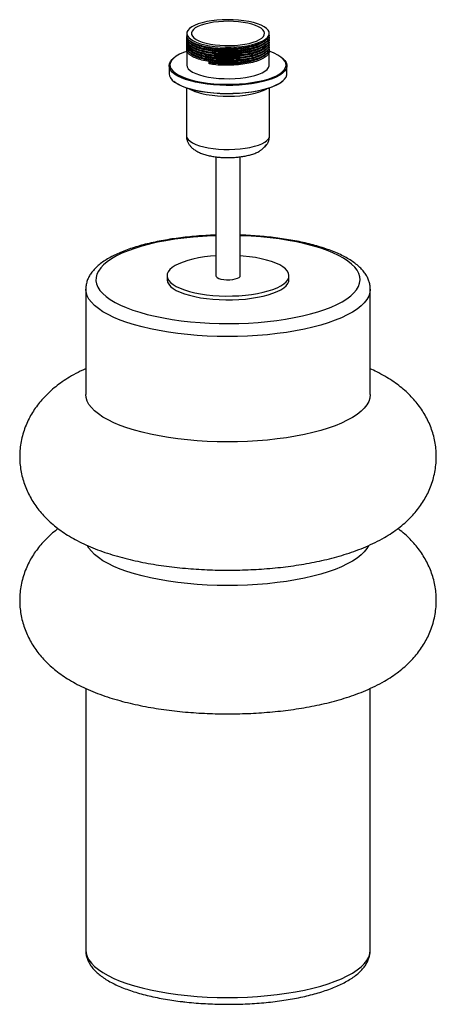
# Paper-space layout '_Dimétrica' of a CAD drawing. Header units: millimetres. Extents: x -103 to 103, y -22 to 463.
import ezdxf

# ---------------------------------------------------------------- set-up
doc = ezdxf.new("R2010")
doc.units = ezdxf.units.MM

psp = doc.layouts.new('_Dimétrica')

# ---------------------------------------------------------------- linework, layer by layer
at = {"color": 7, "linetype": 'Continuous', "lineweight": 25}
for p, q in [((-20.3, 455.81), (-20.3, 454.7)), ((20.3, 455.29), (20.3, 455.81)), ((-20.3, 453.67), (-20.3, 453.52)), ((-20.3, 452.49), (-20.3, 452.34)), ((-20.3, 451.31), (-20.3, 451.16)), ((20.3, 454.11), (20.3, 454.26)), ((20.3, 452.93), (20.3, 453.08)), ((20.3, 451.75), (20.3, 451.9)), ((20.3, 450.57), (20.3, 450.72)), ((-20.3, 450.13), (-20.3, 449.99)), ((-20.3, 448.95), (-20.3, 448.81)), ((-20.3, 447.78), (-20.3, 440.29)), ((20.3, 449.4), (20.3, 449.54)), ((20.3, 448.22), (20.3, 448.37)), ((20.3, 440.29), (20.3, 447.19)), ((-26.73, 443.66), (-27.13, 443.31)), ((-9.27, 441.82), (-8.97, 441.65)), ((-9.27, 440.78), (-9.27, 441.82)), ((-8.97, 441.35), (-9.27, 440.78)), ((-8.97, 441.65), (-8.97, 441.35)), ((27.13, 443.31), (26.73, 443.66)), ((-29, 439.9), (-29, 435.97)), ((29, 435.97), (29, 439.9)), ((-27.13, 432.56), (-26.73, 432.21)), ((26.73, 432.21), (27.13, 432.56)), ((-20.5, 428.94), (-20.5, 405.55)), ((20.5, 405.55), (20.5, 428.94)), ((-6, 395.09), (-6, 336.58)), ((6, 336.58), (6, 395.11)), ((-30, 336.58), (-30, 334.7)), ((30, 334.7), (30, 336.58)), ((-70, 329.98), (-70, 278.15)), ((70, 278.15), (70, 329.98)), ((70, 329.98), (70, 329.92)), ((-70, 133.46), (-70, 4.71)), ((70, 4.71), (70, 133.5))]:
    psp.add_line(p, q, dxfattribs=at)
at = {"color": 7, "linetype": 'Continuous', "lineweight": 25, "flags": 128}
for points in [[(-18.99, 458.2), (-19.78, 457.34), (-20.21, 456.45), (-20.28, 455.54), (-20, 454.64), (-19.35, 453.77), (-18.36, 452.92), (-17.04, 452.13), (-15.42, 451.41), (-13.52, 450.76), (-11.38, 450.21), (-9.04, 449.75), (-6.54, 449.4), (-3.92, 449.17), (-1.23, 449.06), (1.48, 449.06), (4.17, 449.19), (6.78, 449.43), (9.27, 449.79), (11.59, 450.26), (13.71, 450.82), (15.58, 451.47), (17.18, 452.21), (18.47, 453), (19.43, 453.85), (20.04, 454.73), (20.29, 455.63), (20.18, 456.53), (19.72, 457.42), (18.9, 458.28), (17.74, 459.1), (16.27, 459.86), (14.5, 460.54), (12.48, 461.15), (10.24, 461.65), (7.81, 462.06), (5.24, 462.35), (2.58, 462.52), (-0.13, 462.58), (-2.83, 462.51), (-5.49, 462.33), (-8.04, 462.02), (-10.45, 461.61), (-12.68, 461.09), (-14.68, 460.48), (-16.42, 459.79), (-17.86, 459.03), (-18.99, 458.2)], [(-6.36, 450.2), (-3.96, 449.96), (-1.48, 449.83), (1.03, 449.82), (3.53, 449.93), (5.95, 450.15), (8.25, 450.48), (10.4, 450.91), (12.34, 451.44), (14.05, 452.06), (15.48, 452.75), (16.61, 453.49), (17.41, 454.29), (17.88, 455.11), (18, 455.95), (17.76, 456.78), (17.19, 457.59), (16.27, 458.37), (15.05, 459.1), (13.52, 459.77), (11.74, 460.36), (9.73, 460.86), (7.52, 461.26), (5.17, 461.56), (2.72, 461.74), (0.22, 461.81), (-2.29, 461.76), (-4.75, 461.6), (-7.12, 461.32), (-9.35, 460.94), (-11.4, 460.45), (-13.23, 459.88), (-14.8, 459.23), (-16.08, 458.51), (-17.05, 457.73), (-17.69, 456.92), (-17.98, 456.09), (-17.92, 455.26), (-17.52, 454.43), (-16.77, 453.63), (-15.7, 452.87), (-14.32, 452.17), (-12.66, 451.55), (-10.76, 451), (-8.65, 450.55), (-6.36, 450.2)], [(-20.3, 447), (-21.9, 446.41), (-23.82, 445.56), (-25.43, 444.64), (-26.73, 443.66), (-27.7, 442.64), (-28.31, 441.59), (-28.57, 440.53), (-28.47, 439.46), (-28.01, 438.4), (-27.2, 437.37), (-26.05, 436.37), (-24.57, 435.42), (-22.78, 434.54), (-20.7, 433.72), (-18.37, 432.99), (-15.8, 432.35), (-13.03, 431.81), (-10.1, 431.38)], [(-10.1, 431.38), (-7.05, 431.06), (-3.9, 430.85), (-0.71, 430.77), (2.5, 430.8), (5.67, 430.95), (8.77, 431.22), (11.76, 431.61), (14.6, 432.1), (17.26, 432.7), (19.7, 433.39), (21.9, 434.17), (23.82, 435.03), (25.43, 435.95), (26.73, 436.92), (27.7, 437.94), (28.31, 438.99), (28.57, 440.06), (28.47, 441.12), (28.01, 442.18), (27.2, 443.21), (26.05, 444.21), (24.57, 445.16), (22.78, 446.05), (20.7, 446.86), (20.3, 447)], [(-10.25, 430.85), (-13.18, 431.28), (-15.94, 431.82), (-18.51, 432.45), (-20.85, 433.18), (-22.94, 433.98), (-24.75, 434.86), (-26.26, 435.8), (-27.46, 436.79), (-28.32, 437.81), (-28.83, 438.86), (-29, 439.93), (-28.81, 440.99), (-28.28, 442.04), (-27.4, 443.06), (-27.13, 443.31)], [(27.13, 443.31), (27.93, 442.5), (28.62, 441.46), (28.96, 440.4), (28.95, 439.33), (28.59, 438.28), (27.88, 437.24), (26.83, 436.23), (25.46, 435.27), (23.78, 434.36), (21.81, 433.52), (19.57, 432.76), (17.1, 432.09), (14.42, 431.51), (11.57, 431.03), (8.57, 430.66), (5.47, 430.4), (2.3, 430.26), (-0.89, 430.23), (-4.07, 430.32), (-7.21, 430.53), (-10.25, 430.85)], [(-20.3, 440.29), (-20.3, 440.25), (-20.1, 439.35), (-19.54, 438.46), (-18.64, 437.61), (-17.4, 436.81), (-15.85, 436.06), (-14.02, 435.4), (-11.94, 434.82), (-9.64, 434.34), (-7.18, 433.96)], [(-7.18, 433.96), (-4.58, 433.7), (-1.91, 433.56), (0.81, 433.53), (3.5, 433.63), (6.14, 433.84), (8.66, 434.17), (11.03, 434.61), (13.2, 435.15), (15.14, 435.78), (16.81, 436.5), (18.18, 437.28), (19.22, 438.11), (19.92, 438.99), (20.26, 439.88), (20.3, 440.29)], [(-29, 435.97), (-28.83, 434.94), (-28.32, 433.89), (-27.46, 432.86), (-26.26, 431.88), (-24.75, 430.94), (-22.94, 430.06), (-20.85, 429.25), (-18.51, 428.53), (-15.94, 427.9), (-13.18, 427.36), (-10.25, 426.93)], [(-10.1, 426.67), (-13.03, 427.1), (-15.8, 427.64), (-18.37, 428.28), (-20.7, 429.01), (-22.78, 429.82), (-24.57, 430.71), (-26.05, 431.66), (-26.73, 432.21)], [(-10.25, 426.93), (-7.21, 426.61), (-4.07, 426.4), (-0.89, 426.31), (2.3, 426.34), (5.47, 426.48), (8.57, 426.74), (11.57, 427.11), (14.42, 427.59), (17.1, 428.17), (19.57, 428.84), (21.81, 429.6), (23.78, 430.44), (25.46, 431.35), (26.83, 432.31), (27.88, 433.31), (28.59, 434.35), (28.95, 435.41), (29, 435.97)], [(26.73, 432.21), (25.43, 431.23), (23.82, 430.31), (21.9, 429.46), (19.7, 428.68), (17.26, 427.98), (14.6, 427.39), (11.76, 426.89), (8.77, 426.51), (5.67, 426.24), (2.5, 426.09), (-0.71, 426.05), (-3.9, 426.14), (-7.05, 426.35), (-10.1, 426.67)], [(-7.87, 425.39), (-5.2, 425.11), (-2.44, 424.95), (0.35, 424.91), (3.13, 424.98), (5.87, 425.17), (8.51, 425.47), (11.02, 425.88), (13.36, 426.39), (15.48, 427), (17.36, 427.69), (18.97, 428.45), (18.98, 428.46)], [(-6, 346.38), (-8.54, 346.17), (-11.6, 345.81), (-14.52, 345.33), (-17.27, 344.76), (-19.83, 344.09), (-22.14, 343.33), (-24.2, 342.49), (-25.98, 341.59), (-27.45, 340.62), (-28.6, 339.61), (-29.41, 338.56), (-29.88, 337.49), (-30, 336.4), (-29.76, 335.32), (-29.18, 334.26), (-28.25, 333.22), (-27, 332.22), (-25.43, 331.28), (-23.56, 330.39), (-21.41, 329.58), (-19.01, 328.85), (-16.39, 328.21), (-13.58, 327.67), (-10.61, 327.23)], [(-10.61, 327.23), (-7.51, 326.9), (-4.33, 326.69), (-1.09, 326.59), (2.16, 326.61), (5.38, 326.74), (8.54, 327), (11.6, 327.36), (14.52, 327.83), (17.27, 328.41), (19.83, 329.08), (22.14, 329.84), (24.2, 330.67), (25.98, 331.58), (27.45, 332.55), (28.6, 333.56), (29.41, 334.61), (29.88, 335.68), (30, 336.76), (29.76, 337.84), (29.18, 338.91), (28.25, 339.94), (27, 340.94), (25.43, 341.89), (23.56, 342.78), (21.41, 343.59), (19.01, 344.32), (16.39, 344.96), (13.58, 345.5), (10.61, 345.94), (7.51, 346.26), (6, 346.38)], [(-30, 334.7), (-30, 334.52), (-29.76, 333.44), (-29.18, 332.37), (-28.25, 331.34), (-27, 330.34), (-25.43, 329.39), (-23.56, 328.5), (-21.41, 327.69), (-19.01, 326.96), (-16.39, 326.32), (-13.58, 325.78), (-10.61, 325.34)], [(-10.61, 325.34), (-7.51, 325.02), (-4.33, 324.8), (-1.09, 324.7), (2.16, 324.72), (5.38, 324.86), (8.54, 325.11), (11.6, 325.47), (14.52, 325.95), (17.27, 326.52), (19.83, 327.19), (22.14, 327.95), (24.2, 328.79), (25.98, 329.69), (27.45, 330.66), (28.6, 331.67), (29.41, 332.72), (29.88, 333.79), (30, 334.7)], [(-6, 336.58), (-5.88, 336.18), (-5.39, 335.7), (-4.56, 335.28), (-3.45, 334.95), (-2.12, 334.71)], [(-2.12, 334.71), (-0.66, 334.59), (0.84, 334.6), (2.3, 334.74), (3.6, 334.98), (4.68, 335.33), (5.47, 335.76), (5.91, 336.24), (6, 336.58)], [(70, 278.15), (70, 278.05), (69.8, 276.38), (69.24, 274.73), (68.33, 273.09), (67.08, 271.48), (65.48, 269.9), (63.55, 268.36), (61.29, 266.88), (58.72, 265.45), (55.85, 264.08), (52.7, 262.79), (49.28, 261.58), (45.61, 260.45), (41.7, 259.41), (37.59, 258.46), (33.28, 257.62), (28.8, 256.88), (24.18, 256.25), (19.43, 255.73), (14.58, 255.33), (9.66, 255.04), (4.69, 254.87), (-0.31, 254.81), (-5.3, 254.88), (-10.26, 255.07), (-15.18, 255.37), (-20.01, 255.79), (-24.75, 256.32), (-29.36, 256.97), (-33.82, 257.72), (-38.1, 258.57), (-42.19, 259.53), (-46.07, 260.58), (-49.71, 261.72), (-53.1, 262.94), (-56.22, 264.25), (-59.05, 265.62), (-61.58, 267.05), (-63.8, 268.55), (-65.69, 270.09), (-67.25, 271.67), (-68.46, 273.29), (-69.33, 274.93), (-69.84, 276.58), (-70, 278.15)], [(69.11, 203.72), (68.33, 202.38), (67.08, 200.77), (65.48, 199.19), (63.55, 197.65), (61.29, 196.17), (58.72, 194.74), (55.85, 193.37), (52.7, 192.08), (49.28, 190.87), (45.61, 189.74), (41.7, 188.7), (37.59, 187.75), (33.28, 186.91), (28.8, 186.17), (24.18, 185.54), (19.43, 185.02), (14.58, 184.62), (9.66, 184.33), (4.69, 184.16), (-0.31, 184.1), (-5.3, 184.17), (-10.26, 184.36), (-15.18, 184.66), (-20.01, 185.08), (-24.75, 185.61), (-29.36, 186.25), (-33.82, 187.01), (-38.1, 187.86), (-42.19, 188.82), (-46.07, 189.87), (-49.71, 191.01), (-53.1, 192.23), (-56.22, 193.54), (-59.05, 194.91), (-61.58, 196.34), (-63.8, 197.84), (-65.69, 199.38), (-67.25, 200.96), (-68.46, 202.58), (-69.1, 203.71)]]:
    psp.add_lwpolyline(points, dxfattribs=at)
at = {"color": 8, "linetype": 'Continuous', "lineweight": 25, "flags": 128}
for points in [[(-20.5, 405.55), (-20.49, 405.34), (-20.23, 404.45), (-19.63, 403.57), (-18.68, 402.74), (-17.42, 401.95), (-15.86, 401.22), (-14.03, 400.57), (-11.96, 400), (-9.69, 399.53), (-7.25, 399.16)], [(-7.25, 399.16), (-4.68, 398.9), (-2.04, 398.75), (0.64, 398.72), (3.31, 398.81), (5.92, 399.01), (8.43, 399.32), (10.8, 399.74), (12.98, 400.26), (14.94, 400.87), (16.65, 401.56), (18.07, 402.32), (19.18, 403.13), (19.96, 403.99), (20.4, 404.87), (20.5, 405.55)], [(-6, 356.27), (-7.72, 356.21), (-12.47, 355.96), (-17.15, 355.6), (-21.73, 355.12), (-26.19, 354.53), (-30.52, 353.83), (-34.67, 353.02), (-38.64, 352.12), (-42.39, 351.12), (-45.92, 350.03), (-49.19, 348.86), (-52.19, 347.61), (-54.91, 346.29), (-57.33, 344.91), (-59.44, 343.47), (-61.22, 341.98), (-62.66, 340.45), (-63.77, 338.9), (-64.52, 337.32), (-64.93, 335.72), (-64.98, 334.12), (-64.67, 332.52), (-64.01, 330.93), (-63, 329.37), (-61.65, 327.83), (-59.96, 326.33), (-57.95, 324.88), (-55.61, 323.48), (-52.97, 322.14), (-50.05, 320.87), (-46.85, 319.68), (-43.39, 318.57), (-39.7, 317.54), (-35.79, 316.61), (-31.69, 315.78), (-27.41, 315.05), (-22.98, 314.43)], [(-22.98, 314.43), (-18.43, 313.92), (-13.77, 313.52), (-9.05, 313.24), (-4.27, 313.08), (0.54, 313.03), (5.33, 313.1), (10.1, 313.29), (14.82, 313.6), (19.45, 314.02), (23.98, 314.56), (28.38, 315.2), (32.62, 315.96), (36.68, 316.81), (40.54, 317.76), (44.18, 318.81), (47.58, 319.94), (50.72, 321.15), (53.59, 322.43), (56.16, 323.79), (58.42, 325.2), (60.37, 326.66), (61.98, 328.17), (63.26, 329.72), (64.19, 331.29), (64.77, 332.88), (65, 334.48), (64.87, 336.08), (64.39, 337.67), (63.55, 339.25), (62.37, 340.8), (60.85, 342.32), (58.99, 343.79), (56.82, 345.22), (54.33, 346.59), (51.55, 347.9), (48.48, 349.13), (45.15, 350.28), (41.58, 351.35), (37.77, 352.33), (33.76, 353.21), (29.57, 353.99), (25.21, 354.67), (20.72, 355.23), (16.11, 355.69), (11.42, 356.03), (6.66, 356.25), (6, 356.27)], [(-24.75, 308.16), (-29.36, 308.8), (-33.82, 309.55), (-38.1, 310.41), (-42.19, 311.37), (-46.07, 312.42), (-49.71, 313.56), (-53.1, 314.78), (-56.22, 316.08), (-59.05, 317.45), (-61.58, 318.89), (-63.8, 320.38), (-65.69, 321.92), (-67.25, 323.51), (-68.46, 325.12), (-69.33, 326.76), (-69.84, 328.42), (-70, 330.01)], [(70, 329.92), (70, 329.88), (69.8, 328.22), (69.24, 326.56), (68.33, 324.92), (67.08, 323.31), (65.48, 321.73), (63.55, 320.2), (61.29, 318.71), (58.72, 317.28), (55.85, 315.92), (52.7, 314.63), (49.28, 313.41), (45.61, 312.28), (41.7, 311.24), (37.59, 310.3), (33.28, 309.46), (28.8, 308.72), (24.18, 308.09), (19.43, 307.57), (14.58, 307.16), (9.66, 306.87), (4.69, 306.7), (-0.31, 306.65), (-5.3, 306.72), (-10.26, 306.9), (-15.18, 307.2), (-20.01, 307.62), (-24.75, 308.16)], [(-70, 4.71), (-69.84, 3.15), (-69.33, 1.49), (-68.46, -0.15), (-67.25, -1.76), (-65.69, -3.34), (-63.8, -4.89), (-61.58, -6.38), (-59.05, -7.82), (-56.22, -9.19), (-53.1, -10.49), (-49.71, -11.71), (-46.07, -12.85), (-42.19, -13.9), (-38.1, -14.86), (-33.82, -15.72), (-29.36, -16.47), (-24.75, -17.11)], [(-24.75, -17.11), (-20.01, -17.65), (-15.18, -18.06), (-10.26, -18.37), (-5.3, -18.55), (-0.31, -18.62), (4.69, -18.57), (9.66, -18.4), (14.58, -18.11), (19.43, -17.7), (24.18, -17.18), (28.8, -16.55), (33.28, -15.81), (37.59, -14.97), (41.7, -14.03), (45.61, -12.99), (49.28, -11.86), (52.7, -10.64), (55.85, -9.35), (58.72, -7.99), (61.29, -6.56), (63.55, -5.07), (65.48, -3.54), (67.08, -1.96), (68.33, -0.35), (69.24, 1.29), (69.8, 2.95), (70, 4.61), (70, 4.71)]]:
    psp.add_lwpolyline(points, dxfattribs=at)
at = {"color": 7, "linetype": 'Continuous', "lineweight": 25}
psp.add_arc((-5.1, 457.08), 31.81, 244.1252, 265.0107, dxfattribs=at)
for points, knots in [([(20.17, 454.26), (20.2, 454.02), (20.29, 453.28), (19.38, 452.05), (17.54, 450.64), (14.78, 449.4), (11.31, 448.39), (7.29, 447.66), (2.92, 447.24), (-1.62, 447.15), (-6.06, 447.39), (-10.2, 447.95), (-13.85, 448.8), (-16.82, 449.9), (-18.98, 451.18), (-20.16, 452.59), (-20.46, 453.67), (-20.19, 454.25), (-20.14, 454.35)], [0, 0, 0, 0, 0.031015, 0.099076, 0.166459, 0.235348, 0.304163, 0.371446, 0.439658, 0.508726, 0.576948, 0.644226, 0.713036, 0.781929, 0.849319, 0.91737, 0.986431, 1, 1, 1, 1]), ([(20.17, 453.08), (20.2, 452.85), (20.29, 452.1), (19.38, 450.87), (17.54, 449.46), (14.78, 448.22), (11.31, 447.21), (7.29, 446.48), (2.92, 446.06), (-1.62, 445.97), (-6.06, 446.21), (-10.2, 446.77), (-13.85, 447.62), (-16.82, 448.72), (-18.98, 450), (-20.16, 451.41), (-20.46, 452.49), (-20.19, 453.07), (-20.14, 453.17)], [0, 0, 0, 0, 0.031015, 0.099076, 0.166459, 0.235348, 0.304163, 0.371446, 0.439658, 0.508726, 0.576948, 0.644226, 0.713036, 0.781929, 0.849319, 0.91737, 0.986431, 1, 1, 1, 1]), ([(20.17, 451.9), (20.2, 451.67), (20.29, 450.92), (19.38, 449.69), (17.54, 448.28), (14.78, 447.04), (11.31, 446.03), (7.29, 445.3), (2.92, 444.88), (-1.62, 444.79), (-6.06, 445.03), (-10.2, 445.59), (-13.85, 446.44), (-16.82, 447.54), (-18.98, 448.82), (-20.16, 450.23), (-20.46, 451.31), (-20.19, 451.89), (-20.14, 451.99)], [0, 0, 0, 0, 0.031015, 0.099076, 0.166459, 0.235348, 0.304163, 0.371446, 0.439658, 0.508726, 0.576948, 0.644226, 0.713036, 0.781929, 0.849319, 0.91737, 0.986431, 1, 1, 1, 1]), ([(20.17, 450.72), (20.2, 450.49), (20.29, 449.74), (19.38, 448.51), (17.54, 447.1), (14.78, 445.86), (11.31, 444.85), (7.29, 444.12), (2.92, 443.7), (-1.62, 443.61), (-6.06, 443.85), (-10.2, 444.42), (-13.85, 445.26), (-16.82, 446.36), (-18.98, 447.65), (-20.16, 449.05), (-20.46, 450.13), (-20.19, 450.72), (-20.14, 450.81)], [0, 0, 0, 0, 0.031015, 0.099076, 0.166459, 0.235348, 0.304163, 0.371446, 0.439658, 0.508726, 0.576948, 0.644226, 0.713036, 0.781929, 0.849319, 0.91737, 0.986431, 1, 1, 1, 1]), ([(20.17, 455.29), (20.2, 455.06), (20.29, 454.31), (19.38, 453.08), (17.54, 451.67), (14.78, 450.43), (11.31, 449.42), (7.29, 448.69), (2.92, 448.27), (-1.62, 448.18), (-6.06, 448.42), (-10.2, 448.98), (-13.85, 449.83), (-16.83, 450.93), (-18.95, 452.21), (-20.16, 453.49), (-20.19, 454.34), (-20.2, 454.7)], [0, 0, 0, 0, 0.032037, 0.10234, 0.171943, 0.243102, 0.314184, 0.383684, 0.454144, 0.525488, 0.595957, 0.665452, 0.736529, 0.807692, 0.877302, 0.947596, 1, 1, 1, 1]), ([(20.17, 454.11), (20.2, 453.88), (20.29, 453.13), (19.38, 451.9), (17.54, 450.49), (14.78, 449.25), (11.31, 448.24), (7.29, 447.51), (2.92, 447.09), (-1.62, 447), (-6.06, 447.24), (-10.2, 447.8), (-13.85, 448.65), (-16.83, 449.75), (-18.95, 451.03), (-20.16, 452.32), (-20.19, 453.16), (-20.2, 453.52)], [0, 0, 0, 0, 0.032037, 0.10234, 0.171943, 0.243102, 0.314184, 0.383684, 0.454144, 0.525488, 0.595957, 0.665452, 0.736529, 0.807692, 0.877302, 0.947596, 1, 1, 1, 1]), ([(20.17, 452.93), (20.2, 452.7), (20.29, 451.95), (19.38, 450.72), (17.54, 449.31), (14.78, 448.07), (11.31, 447.06), (7.29, 446.33), (2.92, 445.91), (-1.62, 445.82), (-6.06, 446.06), (-10.2, 446.63), (-13.85, 447.47), (-16.83, 448.57), (-18.95, 449.86), (-20.16, 451.14), (-20.19, 451.98), (-20.2, 452.34)], [0, 0, 0, 0, 0.032037, 0.10234, 0.171943, 0.243102, 0.314184, 0.383684, 0.454144, 0.525488, 0.595957, 0.665452, 0.736529, 0.807692, 0.877302, 0.947596, 1, 1, 1, 1]), ([(20.17, 451.75), (20.2, 451.52), (20.29, 450.77), (19.38, 449.54), (17.54, 448.14), (14.78, 446.89), (11.31, 445.88), (7.29, 445.15), (2.92, 444.73), (-1.62, 444.64), (-6.06, 444.89), (-10.2, 445.45), (-13.85, 446.3), (-16.83, 447.39), (-18.95, 448.68), (-20.16, 449.96), (-20.19, 450.8), (-20.2, 451.17)], [0, 0, 0, 0, 0.032037, 0.10234, 0.171943, 0.243102, 0.314184, 0.383684, 0.454144, 0.525488, 0.595957, 0.665452, 0.736529, 0.807692, 0.877302, 0.947596, 1, 1, 1, 1]), ([(18.75, 451.53), (18.71, 451.46), (18.38, 450.91), (16.89, 449.95), (14.31, 448.74), (10.93, 447.77), (7.05, 447.06), (2.82, 446.65), (-1.57, 446.56), (-5.86, 446.8), (-9.86, 447.34), (-13.39, 448.16), (-16.27, 449.22), (-18.31, 450.46), (-19.47, 451.67), (-19.5, 452.47), (-19.52, 452.79)], [0, 0, 0, 0, 0.011276, 0.088229, 0.166901, 0.245489, 0.322328, 0.400228, 0.479105, 0.557016, 0.633849, 0.712431, 0.791108, 0.86807, 0.945785, 1, 1, 1, 1]), ([(18.75, 450.35), (18.71, 450.28), (18.38, 449.73), (16.89, 448.77), (14.31, 447.56), (10.93, 446.59), (7.05, 445.88), (2.82, 445.47), (-1.57, 445.38), (-5.86, 445.62), (-9.86, 446.16), (-13.39, 446.98), (-16.27, 448.04), (-18.31, 449.28), (-19.47, 450.49), (-19.5, 451.29), (-19.52, 451.61)], [0, 0, 0, 0, 0.011276, 0.088229, 0.166901, 0.245489, 0.322328, 0.400228, 0.479105, 0.557016, 0.633849, 0.712431, 0.791108, 0.86807, 0.945785, 1, 1, 1, 1]), ([(18.75, 452.71), (18.71, 452.64), (18.38, 452.09), (16.89, 451.13), (14.31, 449.92), (10.93, 448.94), (7.05, 448.24), (2.82, 447.83), (-1.57, 447.74), (-5.86, 447.98), (-9.85, 448.52), (-13.4, 449.33), (-16.22, 450.4), (-17.97, 451.34), (-18.44, 451.93), (-18.55, 452.07)], [0, 0, 0, 0, 0.012633, 0.098848, 0.186991, 0.275038, 0.361126, 0.448403, 0.536774, 0.624063, 0.710144, 0.798185, 0.886333, 0.972558, 1, 1, 1, 1]), ([(-16.26, 450.77), (-16.17, 450.73), (-15.99, 450.65), (-15.81, 450.57), (-15.72, 450.54)], [0, 0, 0, 0, 0.500001, 1, 1, 1, 1]), ([(15.18, 450.71), (14.86, 450.56), (13.68, 449.99), (10.9, 449.25), (7.06, 448.53), (2.82, 448.13), (-1.56, 448.04), (-5.86, 448.27), (-9.84, 448.82), (-13.24, 449.57), (-14.91, 450.25), (-15.67, 450.55)], [0, 0, 0, 0, 0.0467524, 0.1693453, 0.2892095, 0.4107297, 0.5337737, 0.6553102, 0.7751651, 0.897749, 1, 1, 1, 1]), ([(15.28, 450.69), (15.37, 450.73), (15.54, 450.8), (15.72, 450.88), (15.81, 450.92)], [0, 0, 0, 0, 0.499999, 1, 1, 1, 1]), ([(20.17, 449.54), (20.2, 449.31), (20.29, 448.56), (19.38, 447.33), (17.54, 445.93), (14.78, 444.68), (11.31, 443.67), (7.29, 442.94), (2.92, 442.52), (-1.62, 442.43), (-6.06, 442.68), (-10.2, 443.24), (-13.85, 444.09), (-16.82, 445.18), (-18.98, 446.47), (-20.16, 447.87), (-20.46, 448.96), (-20.19, 449.54), (-20.14, 449.63)], [0, 0, 0, 0, 0.031015, 0.099076, 0.166459, 0.235348, 0.304163, 0.371446, 0.439658, 0.508726, 0.576948, 0.644226, 0.713036, 0.781929, 0.849319, 0.91737, 0.986431, 1, 1, 1, 1]), ([(20.17, 448.36), (20.2, 448.13), (20.29, 447.39), (19.38, 446.15), (17.54, 444.75), (14.78, 443.5), (11.31, 442.49), (7.29, 441.77), (2.92, 441.35), (-1.62, 441.25), (-6.06, 441.5), (-10.2, 442.06), (-13.85, 442.91), (-16.82, 444), (-18.98, 445.29), (-20.16, 446.7), (-20.46, 447.78), (-20.19, 448.36), (-20.14, 448.45)], [0, 0, 0, 0, 0.031015, 0.099076, 0.166459, 0.235348, 0.304163, 0.371446, 0.439658, 0.508726, 0.576948, 0.644226, 0.713036, 0.781929, 0.849319, 0.91737, 0.986431, 1, 1, 1, 1]), ([(20.17, 450.57), (20.2, 450.34), (20.29, 449.6), (19.38, 448.36), (17.54, 446.96), (14.78, 445.71), (11.31, 444.7), (7.29, 443.98), (2.92, 443.55), (-1.62, 443.46), (-6.06, 443.71), (-10.2, 444.27), (-13.85, 445.12), (-16.83, 446.21), (-18.95, 447.5), (-20.16, 448.78), (-20.19, 449.63), (-20.2, 449.99)], [0, 0, 0, 0, 0.032037, 0.10234, 0.171943, 0.243102, 0.314184, 0.383684, 0.454144, 0.525488, 0.595957, 0.665452, 0.736529, 0.807692, 0.877302, 0.947596, 1, 1, 1, 1]), ([(20.17, 449.4), (20.2, 449.16), (20.29, 448.42), (19.38, 447.18), (17.54, 445.78), (14.78, 444.53), (11.31, 443.52), (7.29, 442.8), (2.92, 442.38), (-1.62, 442.28), (-6.06, 442.53), (-10.2, 443.09), (-13.85, 443.94), (-16.83, 445.04), (-18.95, 446.32), (-20.16, 447.6), (-20.19, 448.45), (-20.2, 448.81)], [0, 0, 0, 0, 0.032037, 0.10234, 0.171943, 0.243102, 0.314184, 0.383684, 0.454144, 0.525488, 0.595957, 0.665452, 0.736529, 0.807692, 0.877302, 0.947596, 1, 1, 1, 1]), ([(18.75, 449.17), (18.71, 449.1), (18.38, 448.55), (16.89, 447.59), (14.31, 446.38), (10.93, 445.41), (7.05, 444.7), (2.82, 444.3), (-1.57, 444.21), (-5.86, 444.44), (-9.86, 444.98), (-13.39, 445.8), (-16.27, 446.86), (-18.31, 448.1), (-19.47, 449.32), (-19.5, 450.11), (-19.52, 450.44)], [0, 0, 0, 0, 0.011276, 0.088229, 0.166901, 0.245489, 0.322328, 0.400228, 0.479105, 0.557016, 0.633849, 0.712431, 0.791108, 0.86807, 0.945785, 1, 1, 1, 1]), ([(18.75, 447.99), (18.71, 447.92), (18.38, 447.37), (16.89, 446.42), (14.31, 445.21), (10.93, 444.23), (7.05, 443.53), (2.82, 443.12), (-1.57, 443.03), (-5.86, 443.26), (-9.86, 443.8), (-13.39, 444.62), (-16.27, 445.68), (-18.31, 446.92), (-19.47, 448.14), (-19.5, 448.93), (-19.52, 449.26)], [0, 0, 0, 0, 0.011276, 0.088229, 0.166901, 0.245489, 0.322328, 0.400228, 0.479105, 0.557016, 0.633849, 0.712431, 0.791108, 0.86807, 0.945785, 1, 1, 1, 1]), ([(18.75, 446.82), (18.71, 446.75), (18.38, 446.19), (16.89, 445.24), (14.31, 444.03), (10.93, 443.05), (7.05, 442.35), (2.82, 441.94), (-1.57, 441.85), (-5.86, 442.08), (-9.86, 442.62), (-13.39, 443.44), (-16.27, 444.5), (-18.31, 445.74), (-19.47, 446.96), (-19.5, 447.75), (-19.52, 448.08)], [0, 0, 0, 0, 0.011276, 0.088229, 0.166901, 0.245489, 0.322328, 0.400228, 0.479105, 0.557016, 0.633849, 0.712431, 0.791108, 0.86807, 0.945785, 1, 1, 1, 1]), ([(-16.26, 449.59), (-16.17, 449.55), (-15.99, 449.47), (-15.81, 449.4), (-15.72, 449.36)], [0, 0, 0, 0, 0.500001, 1, 1, 1, 1]), ([(-16.26, 448.41), (-16.17, 448.37), (-15.99, 448.29), (-15.81, 448.22), (-15.72, 448.18)], [0, 0, 0, 0, 0.500001, 1, 1, 1, 1]), ([(-16.26, 447.23), (-16.17, 447.19), (-15.99, 447.12), (-15.81, 447.04), (-15.72, 447)], [0, 0, 0, 0, 0.500001, 1, 1, 1, 1]), ([(-16.26, 446.05), (-16.17, 446.01), (-15.99, 445.94), (-15.81, 445.86), (-15.72, 445.82)], [0, 0, 0, 0, 0.500001, 1, 1, 1, 1]), ([(15.18, 449.53), (14.86, 449.38), (13.68, 448.81), (10.9, 448.07), (7.06, 447.35), (2.82, 446.95), (-1.56, 446.86), (-5.86, 447.09), (-9.84, 447.64), (-13.24, 448.39), (-14.91, 449.07), (-15.67, 449.37)], [0, 0, 0, 0, 0.046752, 0.169345, 0.289209, 0.41073, 0.533774, 0.65531, 0.775165, 0.897749, 1, 1, 1, 1]), ([(15.18, 448.35), (14.86, 448.2), (13.68, 447.63), (10.9, 446.89), (7.06, 446.18), (2.82, 445.77), (-1.56, 445.68), (-5.86, 445.91), (-9.84, 446.46), (-13.24, 447.22), (-14.91, 447.89), (-15.67, 448.19)], [0, 0, 0, 0, 0.0467524, 0.1693453, 0.2892095, 0.4107297, 0.5337737, 0.6553102, 0.7751651, 0.897749, 1, 1, 1, 1]), ([(15.18, 447.18), (14.86, 447.02), (13.68, 446.45), (10.9, 445.71), (7.06, 445), (2.82, 444.59), (-1.56, 444.5), (-5.86, 444.73), (-9.84, 445.28), (-13.24, 446.04), (-14.91, 446.71), (-15.67, 447.02)], [0, 0, 0, 0, 0.046752, 0.169345, 0.289209, 0.41073, 0.533774, 0.65531, 0.775165, 0.897749, 1, 1, 1, 1]), ([(15.18, 446), (14.86, 445.84), (13.68, 445.28), (10.9, 444.53), (7.06, 443.82), (2.82, 443.41), (-1.56, 443.32), (-5.86, 443.56), (-9.84, 444.1), (-13.24, 444.86), (-14.91, 445.53), (-15.67, 445.84)], [0, 0, 0, 0, 0.046752, 0.169345, 0.289209, 0.41073, 0.533774, 0.65531, 0.775165, 0.897749, 1, 1, 1, 1]), ([(20.17, 448.22), (20.2, 447.98), (20.29, 447.24), (19.38, 446.01), (17.54, 444.6), (14.78, 443.36), (11.31, 442.35), (7.29, 441.62), (2.92, 441.2), (-1.61, 441.11), (-5.77, 441.32), (-8.21, 441.67), (-9.27, 441.82)], [0, 0, 0, 0, 0.0492079, 0.1571928, 0.264102, 0.3734002, 0.4825811, 0.5893318, 0.6975572, 0.8071399, 0.9153799, 1, 1, 1, 1]), ([(20.17, 447.19), (20.2, 446.95), (20.29, 446.21), (19.38, 444.97), (17.54, 443.57), (14.78, 442.32), (11.31, 441.31), (7.29, 440.59), (2.92, 440.17), (-1.61, 440.08), (-5.77, 440.29), (-8.21, 440.63), (-9.27, 440.78)], [0, 0, 0, 0, 0.049208, 0.157193, 0.264102, 0.3734, 0.482581, 0.589332, 0.697557, 0.80714, 0.91538, 1, 1, 1, 1]), ([(15.28, 449.51), (15.37, 449.55), (15.54, 449.62), (15.72, 449.7), (15.81, 449.74)], [0, 0, 0, 0, 0.499999, 1, 1, 1, 1]), ([(15.28, 448.33), (15.37, 448.37), (15.54, 448.45), (15.72, 448.52), (15.81, 448.56)], [0, 0, 0, 0, 0.499999, 1, 1, 1, 1]), ([(15.28, 447.15), (15.37, 447.19), (15.54, 447.27), (15.72, 447.34), (15.81, 447.38)], [0, 0, 0, 0, 0.499999, 1, 1, 1, 1]), ([(15.28, 445.97), (15.37, 446.01), (15.54, 446.09), (15.72, 446.17), (15.81, 446.2)], [0, 0, 0, 0, 0.4999992, 1, 1, 1, 1]), ([(-16.26, 444.87), (-16.17, 444.84), (-15.99, 444.76), (-15.81, 444.68), (-15.72, 444.64)], [0, 0, 0, 0, 0.500001, 1, 1, 1, 1]), ([(15.18, 444.82), (14.86, 444.66), (13.68, 444.1), (10.9, 443.35), (7.06, 442.64), (2.82, 442.23), (-1.56, 442.14), (-5.86, 442.38), (-9.84, 442.92), (-13.24, 443.68), (-14.91, 444.35), (-15.67, 444.66)], [0, 0, 0, 0, 0.046752, 0.169345, 0.289209, 0.41073, 0.533774, 0.65531, 0.775165, 0.897749, 1, 1, 1, 1]), ([(18.75, 445.64), (18.71, 445.57), (18.38, 445.02), (16.89, 444.06), (14.31, 442.85), (10.93, 441.87), (7.05, 441.17), (2.82, 440.76), (-1.56, 440.67), (-5.58, 440.88), (-7.93, 441.21), (-8.97, 441.35)], [0, 0, 0, 0, 0.018248, 0.142782, 0.270099, 0.397279, 0.521629, 0.647697, 0.775345, 0.901429, 1, 1, 1, 1]), ([(15.18, 443.64), (14.86, 443.48), (13.68, 442.92), (10.9, 442.17), (7.06, 441.46), (2.82, 441.05), (-1.56, 440.97), (-5.58, 441.17), (-7.93, 441.5), (-8.97, 441.65)], [0, 0, 0, 0, 0.062309, 0.225696, 0.385446, 0.547402, 0.71139, 0.873368, 1, 1, 1, 1]), ([(15.28, 444.8), (15.37, 444.83), (15.54, 444.91), (15.72, 444.99), (15.81, 445.03)], [0, 0, 0, 0, 0.499999, 1, 1, 1, 1]), ([(15.28, 443.62), (15.37, 443.66), (15.54, 443.73), (15.72, 443.81), (15.81, 443.85)], [0, 0, 0, 0, 0.499999, 1, 1, 1, 1]), ([(-20.46, 405.56), (-20.47, 405.3), (-20.49, 404.53), (-20.2, 403.29), (-19.65, 401.93), (-18.86, 400.71), (-17.89, 399.62), (-16.71, 398.64), (-15.27, 397.73), (-13.53, 396.91), (-11.5, 396.2), (-9.27, 395.63), (-7.37, 395.28), (-6.22, 395.12), (-5.88, 395.08)], [0, 0, 0, 0, 0.038244, 0.113598, 0.18707, 0.26089, 0.337554, 0.420209, 0.512754, 0.618207, 0.73288, 0.845176, 0.953304, 1, 1, 1, 1]), ([(18.68, 400.59), (18.87, 400.81), (19.35, 401.4), (19.92, 402.54), (20.4, 403.98), (20.46, 404.99), (20.49, 405.51)], [0, 0, 0, 0, 0.167123, 0.445214, 0.71621, 1, 1, 1, 1]), ([(-5.88, 395.08), (-5.47, 395.03), (-4.28, 394.89), (-2.26, 394.75), (0.17, 394.7), (2.59, 394.76), (4.98, 394.95), (7.3, 395.26), (9.54, 395.69), (11.69, 396.26), (13.73, 396.97), (14.94, 397.62), (15.55, 397.94)], [0, 0, 0, 0, 0.054044, 0.156555, 0.258327, 0.359898, 0.461772, 0.564521, 0.668962, 0.776259, 0.888186, 1, 1, 1, 1]), ([(18.9, 400.95), (18.9, 400.96), (18.92, 401.01), (18.86, 401.04), (18.72, 400.96), (18.51, 400.73), (18.3, 400.47), (18.04, 400.16), (17.7, 399.75), (17.25, 399.27), (16.75, 398.79), (16.21, 398.36), (15.81, 398.07), (15.59, 397.96), (15.55, 397.94)], [0, 0, 0, 0, 0.004122, 0.101504, 0.19994, 0.284844, 0.345227, 0.407217, 0.516504, 0.628604, 0.746795, 0.867522, 0.97643, 1, 1, 1, 1]), ([(17.76, 399.83), (17.86, 399.89), (18.09, 400.02), (18.39, 400.24), (18.67, 400.5), (18.77, 400.66), (18.83, 400.75)], [0, 0, 0, 0, 0.176597, 0.433111, 0.694882, 1, 1, 1, 1]), ([(-6, 356.55), (-6.49, 356.54), (-8.53, 356.49), (-12.08, 356.3), (-16.63, 355.97), (-21.1, 355.53), (-25.48, 354.98), (-29.74, 354.34), (-33.88, 353.59), (-37.88, 352.75), (-41.71, 351.81), (-45.37, 350.77), (-48.84, 349.63), (-52.1, 348.4), (-55.15, 347.07), (-57.98, 345.64), (-60.58, 344.1), (-62.92, 342.44), (-64.97, 340.66), (-66.65, 338.84), (-67.96, 337), (-68.92, 335.2), (-69.59, 333.31), (-69.96, 331.57), (-69.96, 330.45), (-69.96, 330.02)], [0, 0, 0, 0, 0.014721, 0.060873, 0.107048, 0.153261, 0.199526, 0.245861, 0.292286, 0.338825, 0.385505, 0.432361, 0.479436, 0.526777, 0.57444, 0.622481, 0.670935, 0.719762, 0.768673, 0.8169, 0.858252, 0.897491, 0.935048, 0.975018, 1, 1, 1, 1]), ([(69.98, 329.88), (69.99, 329.96), (70.05, 330.69), (69.85, 332.07), (69.39, 333.99), (68.61, 335.85), (67.54, 337.65), (66.17, 339.4), (64.48, 341.12), (62.47, 342.78), (60.14, 344.38), (57.51, 345.9), (54.63, 347.32), (51.51, 348.64), (48.18, 349.86), (44.64, 350.98), (40.93, 352.01), (37.04, 352.94), (33, 353.76), (28.81, 354.49), (24.51, 355.11), (20.1, 355.63), (15.6, 356.05), (11.04, 356.35), (7.83, 356.52), (6.14, 356.55), (6, 356.56)], [0, 0, 0, 0, 0.0043676, 0.042371, 0.0802834, 0.1188302, 0.1587835, 0.2007499, 0.2450097, 0.2913426, 0.3390625, 0.3873636, 0.435585, 0.483497, 0.5310617, 0.5783063, 0.6252775, 0.6720233, 0.7185862, 0.7650023, 0.8113014, 0.8575087, 0.903645, 0.9497282, 0.995774, 1, 1, 1, 1]), ([(-70, 290.81), (-70.51, 290.59), (-72.6, 289.67), (-75.88, 287.93), (-79.78, 285.61), (-83.19, 283.25), (-86.27, 280.8), (-89.05, 278.26), (-91.56, 275.62), (-93.81, 272.88), (-95.81, 270.02), (-97.56, 267.05), (-99.11, 263.86), (-100.43, 260.47), (-101.45, 256.88), (-102.14, 253.26), (-102.5, 249.64), (-102.53, 246.04), (-102.24, 242.49), (-101.65, 239.02), (-100.77, 235.63), (-99.61, 232.35), (-98.2, 229.19), (-96.53, 226.16), (-94.63, 223.26), (-92.49, 220.49), (-90.13, 217.84), (-87.52, 215.31), (-84.64, 212.88), (-81.47, 210.54), (-77.97, 208.29), (-74.12, 206.13), (-69.91, 204.08), (-65.38, 202.17), (-60.64, 200.43), (-55.75, 198.87), (-50.77, 197.5), (-45.73, 196.3), (-40.63, 195.26), (-35.46, 194.36), (-30.25, 193.6), (-24.98, 192.97), (-19.68, 192.46), (-14.33, 192.08), (-8.97, 191.82), (-3.58, 191.68), (1.81, 191.66), (7.19, 191.76), (12.55, 191.98), (17.88, 192.32), (23.17, 192.78), (28.4, 193.36), (33.58, 194.07), (38.7, 194.91), (43.74, 195.88), (48.72, 196.99), (53.62, 198.26), (58.45, 199.71), (63.22, 201.34), (67.92, 203.2), (72.53, 205.32), (76.79, 207.59), (80.62, 209.96), (83.95, 212.34), (86.96, 214.81), (89.67, 217.37), (92.11, 220.03), (94.3, 222.81), (96.25, 225.69), (97.94, 228.69), (99.43, 231.89), (100.67, 235.3), (101.63, 238.9), (102.25, 242.52), (102.53, 246.14), (102.49, 249.73), (102.14, 253.27), (101.48, 256.73), (100.54, 260.09), (99.33, 263.35), (97.86, 266.48), (96.15, 269.48), (94.19, 272.36), (92.01, 275.1), (89.59, 277.72), (86.93, 280.23), (83.99, 282.64), (80.76, 284.96), (77.18, 287.18), (73.59, 289.16), (71.11, 290.31), (70, 290.82)], [0, 0, 0, 0, 0.004757, 0.019643, 0.03253, 0.044668, 0.056085, 0.066887, 0.077193, 0.087112, 0.096732, 0.106123, 0.115342, 0.125421, 0.1353, 0.144993, 0.154536, 0.163962, 0.173302, 0.182579, 0.191825, 0.201074, 0.210366, 0.219745, 0.229264, 0.238986, 0.248988, 0.259364, 0.270224, 0.281688, 0.29387, 0.306829, 0.320501, 0.334641, 0.348863, 0.362879, 0.376606, 0.390049, 0.403244, 0.416234, 0.429059, 0.441753, 0.454345, 0.46686, 0.47932, 0.491744, 0.50415, 0.516555, 0.528972, 0.541416, 0.553906, 0.566462, 0.579106, 0.591864, 0.604767, 0.617853, 0.631165, 0.644754, 0.658677, 0.672976, 0.687649, 0.702553, 0.715266, 0.727226, 0.738486, 0.74916, 0.759365, 0.769205, 0.778765, 0.788111, 0.797295, 0.807323, 0.817159, 0.826818, 0.836333, 0.845738, 0.855063, 0.86433, 0.873574, 0.882829, 0.892135, 0.90154, 0.911096, 0.92087, 0.930944, 0.941413, 0.95239, 0.963998, 0.976343, 0.989466, 1, 1, 1, 1]), ([(-83.59, 212.16), (-84.5, 211.46), (-86.39, 210), (-89.05, 207.55), (-91.56, 204.91), (-93.81, 202.16), (-95.81, 199.31), (-97.56, 196.34), (-99.11, 193.15), (-100.43, 189.76), (-101.45, 186.17), (-102.14, 182.55), (-102.5, 178.93), (-102.53, 175.33), (-102.24, 171.78), (-101.65, 168.3), (-100.77, 164.92), (-99.61, 161.64), (-98.2, 158.48), (-96.53, 155.45), (-94.63, 152.55), (-92.49, 149.77), (-90.13, 147.13), (-87.52, 144.6), (-84.64, 142.17), (-81.47, 139.83), (-77.97, 137.58), (-74.12, 135.42), (-69.91, 133.37), (-65.38, 131.46), (-60.64, 129.72), (-55.75, 128.16), (-50.77, 126.79), (-45.73, 125.59), (-40.63, 124.55), (-35.46, 123.65), (-30.25, 122.89), (-24.98, 122.26), (-19.68, 121.75), (-14.33, 121.37), (-8.97, 121.11), (-3.58, 120.97), (1.81, 120.95), (7.19, 121.05), (12.55, 121.27), (17.88, 121.61), (23.17, 122.07), (28.4, 122.65), (33.58, 123.36), (38.7, 124.2), (43.74, 125.17), (48.72, 126.28), (53.62, 127.55), (58.45, 129), (63.22, 130.63), (67.92, 132.49), (72.53, 134.6), (76.79, 136.88), (80.62, 139.25), (83.95, 141.63), (86.96, 144.1), (89.67, 146.66), (92.11, 149.32), (94.3, 152.1), (96.25, 154.98), (97.94, 157.97), (99.43, 161.18), (100.67, 164.59), (101.63, 168.19), (102.25, 171.81), (102.53, 175.43), (102.49, 179.02), (102.14, 182.55), (101.48, 186.01), (100.54, 189.38), (99.33, 192.63), (97.86, 195.77), (96.15, 198.77), (94.19, 201.65), (92.01, 204.39), (89.59, 207.01), (86.92, 209.51), (84.91, 211.22), (83.75, 212.05), (83.6, 212.15)], [0, 0, 0, 0, 0.011089, 0.022986, 0.034338, 0.045263, 0.055858, 0.066202, 0.076356, 0.087458, 0.098339, 0.109016, 0.119527, 0.129909, 0.140196, 0.150414, 0.160597, 0.170785, 0.18102, 0.191351, 0.201835, 0.212543, 0.22356, 0.234988, 0.24695, 0.259576, 0.272994, 0.287268, 0.302327, 0.317902, 0.333566, 0.349004, 0.364123, 0.37893, 0.393464, 0.407772, 0.421897, 0.435879, 0.449748, 0.463533, 0.477256, 0.490941, 0.504606, 0.518269, 0.531945, 0.545652, 0.559409, 0.573238, 0.587165, 0.601217, 0.615429, 0.629842, 0.644505, 0.659473, 0.674808, 0.690558, 0.706719, 0.723134, 0.737137, 0.750311, 0.762713, 0.774469, 0.78571, 0.796548, 0.807078, 0.817371, 0.827488, 0.838533, 0.849367, 0.860005, 0.870486, 0.880845, 0.891115, 0.901323, 0.911504, 0.921698, 0.931949, 0.942307, 0.952832, 0.963598, 0.974693, 0.986224, 0.998316, 1, 1, 1, 1]), ([(-69.96, 4.69), (-69.97, 4.48), (-70.01, 3.61), (-69.76, 2.09), (-69.21, 0.19), (-68.34, -1.65), (-67.19, -3.43), (-65.74, -5.18), (-63.96, -6.88), (-61.86, -8.53), (-59.45, -10.11), (-56.75, -11.6), (-53.79, -12.99), (-50.62, -14.29), (-47.23, -15.48), (-43.64, -16.58), (-39.88, -17.58), (-35.95, -18.48), (-31.86, -19.27), (-27.75, -19.96), (-24.95, -20.33), (-23.61, -20.51)], [0, 0, 0, 0, 0.0152376, 0.0615965, 0.1080388, 0.1555278, 0.2049651, 0.2570062, 0.3118427, 0.3690273, 0.4276292, 0.4867001, 0.5455382, 0.6039724, 0.6619864, 0.719624, 0.7769439, 0.8340033, 0.8908521, 0.9475322, 1, 1, 1, 1]), ([(-23.61, -20.51), (-22.84, -20.61), (-20.61, -20.88), (-16.84, -21.25), (-12.29, -21.59), (-7.69, -21.82), (-3.06, -21.95), (1.58, -21.96), (6.22, -21.87), (10.83, -21.68), (15.39, -21.37), (19.88, -20.96), (24.29, -20.45), (28.59, -19.83), (32.77, -19.11), (36.8, -18.29), (40.68, -17.38), (44.39, -16.36), (47.91, -15.25), (51.23, -14.05), (54.34, -12.75), (57.23, -11.35), (59.89, -9.84), (62.3, -8.21), (64.44, -6.46), (66.21, -4.67), (67.61, -2.85), (68.65, -1.06), (69.43, 0.83), (69.91, 2.75), (69.96, 4.07), (69.99, 4.68)], [0, 0, 0, 0, 0.018726, 0.054331, 0.0899, 0.125438, 0.160955, 0.196461, 0.231966, 0.267477, 0.303004, 0.338557, 0.374147, 0.409786, 0.445491, 0.481277, 0.517167, 0.553184, 0.589359, 0.625728, 0.662334, 0.69922, 0.736419, 0.773922, 0.811597, 0.848924, 0.881266, 0.911933, 0.941182, 0.972349, 1, 1, 1, 1])]:
    psp.add_open_spline(points, degree=3, knots=knots, dxfattribs=at)

doc.saveas('drawing.dxf')
